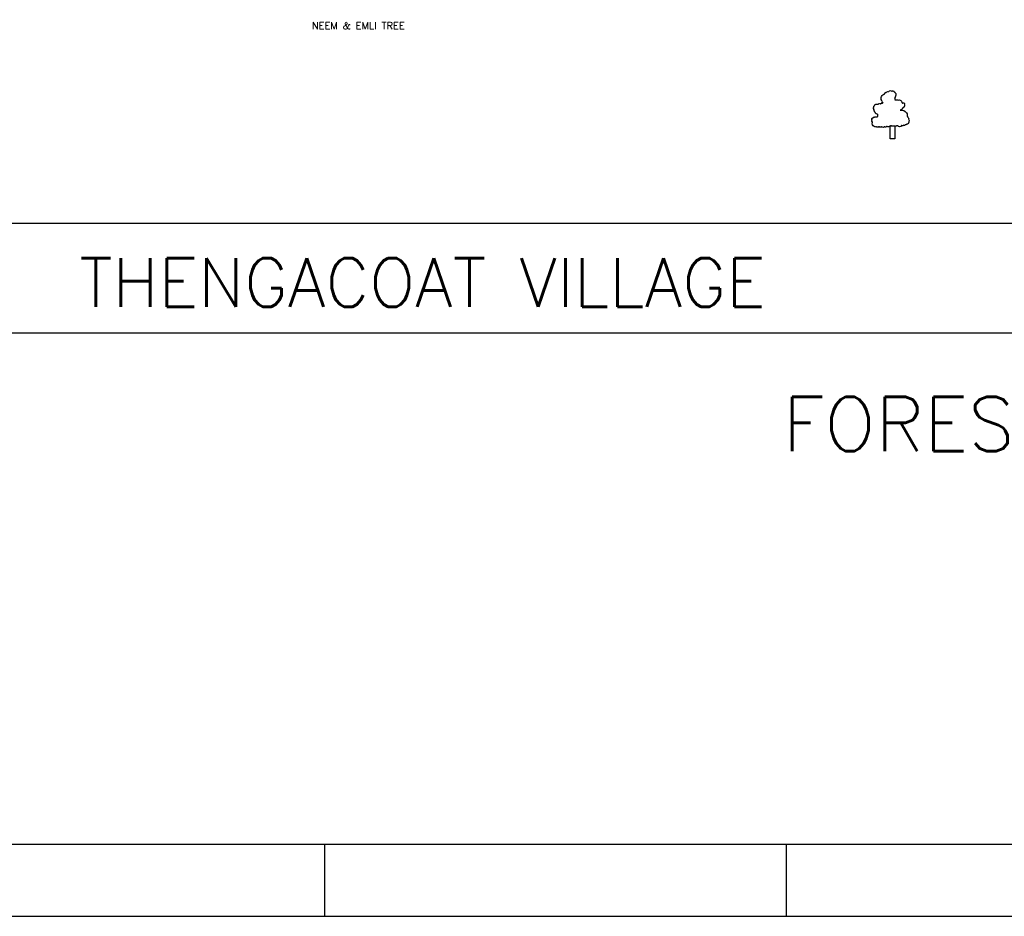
# Model space of a CAD drawing. Header units: metres. Extents: x -46051 to -13612, y -94 to 20642.
# Tile 2 of 22: x -34989 to -29529, y -94 to 4881. Entities that reach past the tile are written whole.
import ezdxf

# ---------------------------------------------------------------- set-up
doc = ezdxf.new("R2010")
doc.units = ezdxf.units.M
doc.header["$LTSCALE"] = 1.5
doc.layers.add('rough', color=5, linetype='Continuous')
doc.styles.get("Standard").update_dxf_attribs({"font": 'romans.shx'})

msp = doc.modelspace()

# ---------------------------------------------------------------- linework, layer by layer
at = {"color": 0}
for p, q in [((-33298.86, 306.37), (-33298.86, -93.63)), ((-33298.86, 306.37), (-33298.86, -93.63)), ((-30738.86, 306.37), (-30738.86, -93.63)), ((-30738.86, 306.37), (-30738.86, -93.63))]:
    msp.add_line(p, q, dxfattribs=at)
at = {"layer": 'rough', "color": 3, "ltscale": 1.5}
for p, q in [((-36109.07, 3751.96), (-29111.67, 3751.96)), ((-37212.35, 3144.05), (-23974.51, 3144.05))]:
    msp.add_line(p, q, dxfattribs=at)
at = {"layer": 'rough', "color": 0, "ltscale": 1.5}
msp.add_lwpolyline([(-30208.8, 4431.25, -0.5205671), (-30208.8, 4432.78, -0.5205671), (-30208.8, 4432.78, -0.5205671), (-30191.96, 4469.49, -0.5205671), (-30191.96, 4469.49, -0.5205671), (-30188.9, 4475.61, -0.5205671), (-30188.9, 4475.61, -0.5205671), (-30184.3, 4477.14, -0.5205671), (-30184.3, 4477.14, -0.5205671), (-30173.58, 4480.2, -0.5205671), (-30173.58, 4480.2, -0.5205671), (-30168.99, 4483.26, -0.5205671), (-30168.99, 4483.26, -0.5205671), (-30152.14, 4483.26, -0.5205671), (-30152.14, 4483.26, -0.5205671), (-30141.42, 4483.26, -0.5205671), (-30141.42, 4483.26, -0.5205671), (-30141.42, 4481.73, -0.5205671), (-30141.42, 4481.73, -0.5205671), (-30138.36, 4478.67, -0.5205671), (-30138.36, 4478.67, -0.5205671), (-30135.29, 4474.08, -0.5205671), (-30135.29, 4474.08, -0.5205671), (-30132.23, 4472.55, -0.5205671), (-30132.23, 4472.55, -0.5205671), (-30130.7, 4471.02, -0.5205671), (-30130.7, 4471.02, -0.5205671), (-30130.7, 4469.49, -0.5205671), (-30130.7, 4469.49, -0.5205671), (-30130.7, 4467.96, -0.5205671), (-30130.7, 4467.96, -0.5205671), (-30130.7, 4466.43, -0.5205671), (-30130.7, 4466.43, -0.5205671), (-30130.7, 4463.38, -0.5205671), (-30130.7, 4463.38, -0.5205671), (-30130.7, 4461.85, -0.5205671), (-30130.7, 4461.85, -0.5205671), (-30132.23, 4460.32, -0.5205671), (-30132.23, 4460.32, -0.5205671), (-30132.23, 4458.79, -0.5205671), (-30132.23, 4458.79, -0.5205671), (-30132.23, 4457.26, -0.5205671), (-30132.23, 4457.26, -0.5205671), (-30132.23, 4455.73, -0.5205671), (-30132.23, 4455.73, -0.5205671), (-30133.76, 4454.2, -0.5205671), (-30133.76, 4454.2, -0.5205671), (-30135.29, 4451.14, -0.5205671), (-30135.29, 4451.14, -0.5205671), (-30135.29, 4449.61, -0.5205671), (-30135.29, 4449.61, -0.5205671), (-30135.29, 4448.08, -0.5205671), (-30135.29, 4448.08, -0.5205671), (-30135.29, 4446.55, -0.5205671), (-30135.29, 4446.55, -0.5205671), (-30136.83, 4446.55, -0.5205671), (-30136.83, 4446.55, -0.5205671), (-30136.83, 4445.02, -0.5205671), (-30136.83, 4445.02, -0.5205671), (-30136.83, 4441.96, -0.5205671), (-30136.83, 4441.96, -0.5205671), (-30136.83, 4440.43, -0.5205671), (-30136.83, 4440.43, -0.5205671), (-30135.29, 4435.84, -0.5205671), (-30135.29, 4435.84, -0.5205671), (-30133.76, 4435.84, -0.5205671), (-30133.76, 4435.84, -0.5205671), (-30132.23, 4435.84, -0.5205671), (-30132.23, 4435.84, -0.5205671), (-30129.17, 4435.84, -0.5205671), (-30129.17, 4435.84, -0.5205671), (-30126.11, 4435.84, -0.5205671), (-30126.11, 4435.84, -0.5205671), (-30124.57, 4435.84, -0.5205671), (-30124.57, 4435.84, -0.5205671), (-30123.04, 4435.84, -0.5205671), (-30123.04, 4435.84, -0.5205671), (-30119.98, 4435.84, -0.5205671), (-30119.98, 4435.84, -0.5205671), (-30119.98, 4435.84, -0.5205671), (-30116.92, 4434.31, -0.5205671), (-30116.92, 4434.31, -0.5205671), (-30097.01, 4422.07, -0.5205671), (-30097.01, 4422.07, -0.5205671), (-30097.01, 4420.54, -0.5205671), (-30097.01, 4420.54, -0.5205671), (-30095.48, 4419.01, -0.5205671), (-30095.48, 4419.01, -0.5205671), (-30093.94, 4419.01, -0.5205671), (-30093.94, 4419.01, -0.5205671), (-30092.41, 4417.49, -0.5205671), (-30092.41, 4417.49, -0.5205671), (-30084.76, 4417.49, -0.5205671), (-30084.76, 4417.49, -0.5205671), (-30083.22, 4414.43, -0.5205671), (-30083.22, 4414.43, -0.5205671), (-30083.22, 4412.9, -0.5205671), (-30083.22, 4412.9, -0.5205671), (-30083.22, 4406.78, -0.5205671), (-30083.22, 4406.78, -0.5205671), (-30083.22, 4405.25, -0.5205671), (-30083.22, 4405.25, -0.5205671), (-30083.22, 4402.19, -0.5205671), (-30083.22, 4402.19, -0.5205671), (-30084.76, 4400.66, -0.5205671), (-30084.76, 4400.66, -0.5205671), (-30084.76, 4399.13, -0.5205671), (-30084.76, 4399.13, -0.5205671), (-30086.29, 4396.07, -0.5205671), (-30086.29, 4396.07, -0.5205671), (-30087.82, 4394.54, -0.5205671), (-30087.82, 4394.54, -0.5205671), (-30089.35, 4394.54, -0.5205671), (-30089.35, 4394.54, -0.5205671), (-30089.35, 4393.01, -0.5205671), (-30089.35, 4393.01, -0.5205671), (-30092.41, 4391.48, -0.5205671), (-30092.41, 4391.48, -0.5205671), (-30092.41, 4389.95, -0.5205671), (-30092.41, 4389.95, -0.5205671), (-30093.94, 4389.95, -0.5205671), (-30093.94, 4389.95, -0.5205671), (-30095.48, 4388.42, -0.5205671), (-30095.48, 4388.42, -0.5205671), (-30095.48, 4386.89, -0.5205671), (-30095.48, 4386.89, -0.5205671), (-30095.48, 4385.36, -0.5205671), (-30095.48, 4385.36, -0.5205671), (-30097.01, 4383.83, -0.5205671), (-30097.01, 4383.83, -0.5205671), (-30098.54, 4382.3, -0.5205671), (-30098.54, 4382.3, -0.5205671), (-30103.13, 4380.77, -0.5205671), (-30103.13, 4380.77, -0.5205671), (-30104.66, 4379.24, -0.5205671), (-30104.66, 4379.24, -0.5205671), (-30104.66, 4379.24, -0.5205671), (-30106.2, 4379.24, -0.5205671), (-30106.2, 4379.24, -0.2786009), (-30071.17, 4363.61, -0.5205671), (-30071.17, 4363.61, 0.1615575), (-30071.17, 4363.61, -0.5205671), (-30071.17, 4363.61, -0.2465534), (-30067.91, 4344.06, -0.5205671), (-30067.91, 4344.06, -0.5205671), (-30064.85, 4339.47, -0.5205671), (-30064.85, 4339.47, -0.5205671), (-30060.25, 4328.76, -0.5205671), (-30060.25, 4328.76, -0.5205671), (-30058.72, 4318.06, -0.5205671), (-30058.72, 4318.06, -0.5205671), (-30058.72, 4315, -0.5205671), (-30058.72, 4315, -0.5205671), (-30060.25, 4308.88, -0.5205671), (-30060.25, 4308.88, -0.5205671), (-30061.78, 4305.82, -0.5205671), (-30061.78, 4305.82, -0.5205671), (-30064.85, 4302.76, -0.5205671), (-30064.85, 4302.76, -0.5205671), (-30069.44, 4301.23, -0.5205671), (-30069.44, 4301.23, -0.5205671), (-30072.5, 4299.7, -0.5205671), (-30072.5, 4299.7, -0.5205671), (-30078.63, 4298.17, -0.5205671), (-30078.63, 4298.17, -0.5205671), (-30087.82, 4295.11, -0.5205671), (-30087.82, 4295.11, -0.5205671), (-30090.88, 4293.58, -0.5205671), (-30090.88, 4293.58, -0.5205671), (-30097.01, 4293.58, -0.5205671), (-30097.01, 4293.58, -0.5205671), (-30098.54, 4293.58, -0.5205671), (-30098.54, 4293.58, -0.5205671), (-30121.51, 4292.05, -0.5205671), (-30121.51, 4292.05, -0.5205671), (-30123.04, 4292.05, -0.5205671), (-30123.04, 4292.05, -0.5205671), (-30124.57, 4292.05, -0.5205671), (-30124.57, 4292.05, -0.5205671), (-30126.11, 4292.05, -0.5205671), (-30126.11, 4292.05, -0.5205671), (-30133.76, 4292.05, -0.5205671), (-30133.76, 4292.05, -0.5205671), (-30142.95, 4292.05, -0.5205671), (-30142.95, 4292.05, -0.5205671), (-30150.61, 4292.05, -0.5205671), (-30150.61, 4292.05, -0.5205671), (-30155.2, 4292.05, -0.5205671), (-30155.2, 4292.05, -0.5205671), (-30159.8, 4292.05, -0.5205671), (-30159.8, 4292.05, -0.5205671), (-30164.39, 4292.05, -0.5205671), (-30164.39, 4292.05, -0.5205671), (-30178.18, 4288.99, -0.5205671), (-30178.18, 4288.99, -0.5205671), (-30179.71, 4288.99, -0.5205671), (-30179.71, 4288.99, -0.5205671), (-30182.77, 4288.99, -0.5205671), (-30182.77, 4288.99, -0.5205671), (-30191.96, 4285.93, -0.5205671), (-30191.96, 4285.93, -0.5205671), (-30193.49, 4285.93, -0.5205671), (-30193.49, 4285.93, -0.5205671), (-30195.02, 4285.93, -0.5205671), (-30195.02, 4285.93, -0.5205671), (-30204.21, 4285.93, -0.5205671), (-30204.21, 4285.93, -0.5205671), (-30210.34, 4285.93, -0.5205671), (-30210.34, 4285.93, -0.5205671), (-30211.87, 4285.93, -0.5205671), (-30211.87, 4285.93, -0.5205671), (-30216.46, 4285.93, -0.5205671), (-30216.46, 4285.93, -0.5205671), (-30221.06, 4285.93, -0.5205671), (-30221.06, 4285.93, -0.5205671), (-30222.59, 4285.93, -0.5205671), (-30222.59, 4285.93, -0.5205671), (-30225.65, 4285.93, -0.5205671), (-30225.65, 4285.93, -0.5205671), (-30227.18, 4285.93, -0.5205671), (-30227.18, 4285.93, -0.5205671), (-30233.31, 4285.93, -0.5205671), (-30233.31, 4285.93, -0.5205671), (-30234.84, 4285.93, -0.5205671), (-30234.84, 4285.93, -0.5205671), (-30237.9, 4285.93, -0.5205671), (-30237.9, 4285.93, -0.5205671), (-30237.9, 4287.46, -0.5205671), (-30237.9, 4287.46, -0.5205671), (-30239.43, 4287.46, -0.5205671), (-30239.43, 4287.46, -0.5205671), (-30242.5, 4287.46, -0.5205671), (-30242.5, 4287.46, -0.5205671), (-30244.03, 4287.46, -0.5205671), (-30244.03, 4287.46, -0.5205671), (-30247.09, 4287.46, -0.5205671), (-30247.09, 4287.46, -0.5205671), (-30248.62, 4287.46, -0.5205671), (-30248.62, 4287.46, -0.5205671), (-30248.62, 4288.99, -0.5205671), (-30248.62, 4288.99, -0.5205671), (-30248.62, 4288.99, -0.5205671), (-30250.15, 4288.99, -0.5205671), (-30250.15, 4288.99, -0.5205671), (-30259.34, 4310.41, -0.5205671), (-30259.34, 4310.41, -0.5205671), (-30260.88, 4315, -0.5205671), (-30260.88, 4315, -0.5205671), (-30262.41, 4319.59, -0.5205671), (-30262.41, 4319.59, -0.5205671), (-30262.41, 4325.7, -0.5205671), (-30262.41, 4325.7, -0.5205671), (-30262.41, 4328.76, -0.5205671), (-30262.41, 4328.76, -0.5205671), (-30262.41, 4330.29, -0.5205671), (-30262.41, 4330.29, -0.5205671), (-30260.88, 4334.88, -0.5205671), (-30260.88, 4334.88, -0.5205671), (-30257.81, 4334.88, -0.5205671), (-30257.81, 4334.88, -0.5205671), (-30248.62, 4339.47, -0.5205671), (-30248.62, 4339.47, -0.5205671), (-30239.43, 4341, -0.5205671), (-30239.43, 4341, -0.5205671), (-30234.84, 4341, -0.5205671), (-30234.84, 4341, 0.5830103), (-30234.84, 4357.83, -0.5205671), (-30234.84, 4357.83, -0.5205671), (-30234.84, 4357.83, -0.5205671), (-30234.84, 4357.83, 5.253108), (-30234.84, 4357.83, -0.5205671), (-30234.84, 4357.83, -0.3144822), (-30234.84, 4357.83, -0.5205671), (-30234.84, 4357.83, 4.5500544), (-30234.84, 4357.83, -0.5205671), (-30234.84, 4357.83, -0.5205671), (-30234.84, 4357.83, 0.5489312), (-30234.84, 4357.83, -0.5205671), (-30234.84, 4357.83, -0.1690375), (-30234.84, 4357.83, -0.5205671), (-30234.84, 4357.83, -0.5205671), (-30240.97, 4360.89, -0.5205671), (-30240.97, 4360.89, -0.5205671), (-30240.97, 4362.42, -0.5205671), (-30240.97, 4362.42, -0.5205671), (-30244.03, 4365.48, -0.5205671), (-30244.03, 4365.48, -0.5205671), (-30248.62, 4374.65, -0.5205671), (-30248.62, 4374.65, -0.5205671), (-30251.69, 4379.24, -0.5205671), (-30251.69, 4379.24, -0.5205671), (-30251.69, 4383.83, -0.5205671), (-30251.69, 4383.83, -0.5205671), (-30253.22, 4389.95, -0.5205671), (-30253.22, 4389.95, -0.5205671), (-30254.75, 4393.01, -0.5205671), (-30254.75, 4393.01, -0.5205671), (-30253.22, 4394.54, -0.5205671), (-30253.22, 4394.54), (-30253.22, 4397.6, -0.5205671), (-30253.22, 4397.6, -0.5205671), (-30250.15, 4402.19, -0.5205671), (-30250.15, 4402.19, -0.5205671), (-30247.09, 4405.25, -0.5205671), (-30247.09, 4405.25, -0.5205671), (-30247.09, 4406.78, -0.5205671), (-30247.09, 4406.78, -0.5205671), (-30239.43, 4411.37, -0.5205671), (-30239.43, 4411.37, -0.5205671), (-30234.84, 4411.37, -0.5205671), (-30234.84, 4411.37, -0.5205671), (-30228.71, 4411.37, -0.5205671), (-30228.71, 4411.37, -0.5205671), (-30221.06, 4414.43, -0.5205671), (-30221.06, 4414.43, -0.5205671), (-30214.93, 4414.43, -0.5205671), (-30214.93, 4414.43, -0.5205671), (-30213.4, 4414.43, -0.5205671), (-30213.4, 4414.43, -0.5205671), (-30211.87, 4415.96, -0.5205671), (-30211.87, 4415.96, -0.5205671), (-30208.8, 4417.49, -0.5205671), (-30208.8, 4417.49, -0.5205671), (-30207.27, 4417.49, -0.5205671), (-30207.27, 4417.49, -0.5205671), (-30204.21, 4417.49, -0.5205671), (-30204.21, 4417.49, -0.5205671), (-30202.68, 4419.01, -0.5205671), (-30202.68, 4419.01, -0.5205671), (-30202.68, 4420.54, -0.5205671), (-30202.68, 4420.54, -0.5205671), (-30204.21, 4420.54, -0.5205671), (-30204.21, 4420.54, -0.5205671), (-30205.74, 4422.07, -0.5205671), (-30205.74, 4422.07, -0.5205671), (-30205.74, 4423.6, -0.5205671), (-30205.74, 4423.6, -0.5205671), (-30205.74, 4423.6, -0.5205671), (-30205.74, 4425.13, -0.5205671), (-30205.74, 4425.13, -0.5205671), (-30207.27, 4426.66, -0.5205671), (-30207.27, 4426.66, -0.5205671), (-30207.27, 4425.13, -0.5205671), (-30207.27, 4425.13, -0.5205671), (-30205.74, 4422.07, -0.5205671), (-30205.74, 4422.07)], format="xyb", dxfattribs=at)
msp.add_lwpolyline([(-30162.86, 4292.05), (-30135.29, 4292.05), (-30135.29, 4220.16), (-30162.86, 4220.16)], close=True, dxfattribs=at)
for points in [[(-45651.28, 306.37), (-14020.79, 306.37)], [(-46051.28, -93.63), (-13612.46, -93.63)]]:
    msp.add_lwpolyline(points, dxfattribs=at)

# ---------------------------------------------------------------- texts
at = {"color": 0, "attachment_point": 9}
for s, insert, char_height in [('\\PNEEM & EMLI TREE', (-32853.6, 4827.71), 40), ('THENGACOAT VILLAGE', (-30852.1, 3287.98), 270), ('\\PFOREST AREA', (-28083.44, 2487.85), 300)]:
    msp.add_mtext(s, dxfattribs=dict(at, insert=insert, char_height=char_height))

doc.saveas('drawing.dxf')
